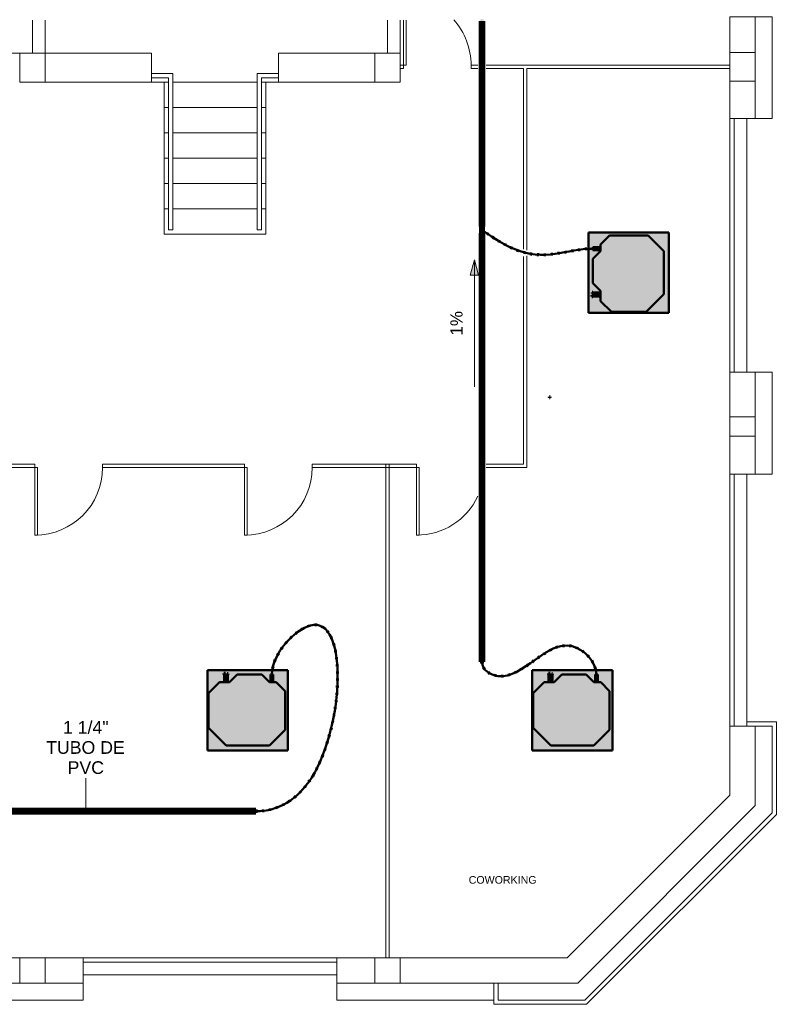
# Model space of a CAD drawing. Header units: millimetres. Extents: x -12292 to 200521, y -11012 to 10710.
# Tile 101 of 105: x 22464 to 31415, y -9762 to 1886. Entities that reach past the tile are written whole.
import ezdxf

# ---------------------------------------------------------------- set-up
doc = ezdxf.new("R2010")
doc.units = ezdxf.units.MM
doc.linetypes.add('Centro', pattern=[30, 12, -6, 6, -6])
doc.linetypes.add('Oculto 1_5', pattern=[2.2, 1.5, -0.7])
for name, color, linetype, lineweight in [('A-DETL', 90, 'Oculto 1_5', 18), ('DIVISORIAS', 7, 'Continuous', 18), ('ESQ', 7, 'Continuous', 18), ('G-ANNO-DIMS', 111, 'Continuous', 9), ('G-ANNO-TEXT', 231, 'Continuous', 18), ('M-EQPM', 50, 'Continuous', 50), ('P-PIPE', 3, 'Continuous', 70), ('P-PIPE-CNTR', 3, 'Centro', 50), ('P-PIPE-IDEN', 2, 'Continuous', 9), ('PAREDES', 7, 'Continuous', 18), ('PEM1-Layout Superior_dwg', 8, 'Continuous', 18), ('PILAR', 7, 'Continuous', 18)]:
    doc.layers.add(name, color=color, linetype=linetype, lineweight=lineweight)
doc.styles.add('Arial_1', font='arial.ttf', dxfattribs={"height": 144})
doc.styles.add('Arial_2', font='arial.ttf', dxfattribs={"height": 150})
doc.styles.add('Arial_3', font='arial.ttf', dxfattribs={"height": 90})

# ---------------------------------------------------------------- blocks, each defined once
blk = doc.blocks.new('Midea_VRF_Indoor_4-way Cassette_MI-90_100_112_140_Q4_DHN1-D _2nd DC_ - MI2-140Q4DHN1-V4-DRENO PAVIMENTO SUPERIOR')
at = {"layer": 'M-EQPM', "linetype": 'Oculto 1_5', "lineweight": 18}
h = blk.add_hatch(color=256, dxfattribs=at)
h.paths.add_polyline_path([(-475, -475), (475, -475), (475, 475), (-475, 475), (-475, -440)])
h.paths.add_polyline_path([(-415, -255), (-415, 255), (-206, 464), (206, 464), (335, 335), (335, 281), (437, 281), (437, 280), (438, 279), (438, 267), (437, 266), (437, 265), (335, 265), (335, 244), (425, 244), (425, 235), (335, 235), (335, 215), (425, 125), (425, -165), (335, -255), (335, -269), (425, -270), (425, -301), (335, -301), (335, -335), (230, -440), (-230, -440), (-382, -288)])
h.paths.add_polyline_path([(426, 244), (426, 244), (435, 244), (435, 234), (426, 235), (426, 244)])
for points in [[(-415, -255), (-230, -440), (230, -440), (335, -335), (335, -255), (425, -165), (425, 125), (335, 215), (335, 335), (206, 464), (-206, 464), (-415, 255)], [(335, 266), (335, 265), (425, 266), (425, 281), (335, 281), (335, 266)], [(335, 244), (335, 235), (425, 235), (425, 244)], [(335, -274), (335, -301), (425, -300), (425, -269), (335, -270), (335, -271)]]:
    blk.add_hatch(color=256, dxfattribs=at).paths.add_polyline_path(points)
at = {"layer": 'M-EQPM'}
for p, q in [((0, 475), (-475, 475)), ((-475, 475), (-475, -475)), ((-475, -475), (-475, 475)), ((-475, 475), (475, 475)), ((475, 475), (0, 475)), ((475, -475), (475, 475)), ((475, 475), (475, -475)), ((-206, 464), (-415, 255)), ((-415, 255), (-206, 464)), ((206, 464), (-206, 464)), ((-206, 464), (206, 464)), ((335, 335), (206, 464)), ((206, 464), (335, 335)), ((-415, 255), (-415, -255)), ((-415, -255), (-415, 255)), ((335, 215), (335, 335)), ((335, 335), (335, 215)), ((425, 281), (335, 281)), ((335, 265), (425, 265)), ((425, 244), (335, 244)), ((335, 235), (425, 235)), ((425, 235), (425, 244)), ((425, 125), (335, 215)), ((335, 215), (425, 125)), ((425, -165), (425, 125)), ((425, 125), (425, -165)), ((335, -255), (425, -165)), ((425, -165), (335, -255)), ((-415, -255), (-230, -440)), ((-230, -440), (-415, -255)), ((230, -440), (335, -335)), ((335, -335), (230, -440)), ((335, -335), (335, -255)), ((335, -255), (335, -335)), ((425, -269), (335, -269)), ((335, -301), (425, -301)), ((425, -301), (425, -269)), ((-230, -440), (230, -440)), ((230, -440), (-230, -440)), ((-475, -475), (475, -475)), ((475, -475), (-475, -475))]:
    blk.add_line(p, q, dxfattribs=at)
blk = doc.blocks.new('Midea_VRF_Indoor_4-way Cassette_MI-90_100_112_140_Q4_DHN1-D _2nd DC_ - MI2-100Q4DHN1-V5-DRENO PAVIMENTO SUPERIOR')
at = {"layer": 'M-EQPM', "linetype": 'Oculto 1_5', "lineweight": 18}
h = blk.add_hatch(color=256, dxfattribs=at)
h.paths.add_polyline_path([(-475, -255), (-475, -475), (475, -475), (475, 475), (-475, 475), (-475, 215)])
h.paths.add_polyline_path([(-415, -255), (-415, 255), (-206, 464), (206, 464), (335, 335), (335, 281), (425, 281), (425, 275), (426, 275), (426, 282), (438, 281), (438, 265), (426, 265), (426, 271), (425, 271), (425, 265), (335, 265), (335, 244), (425, 244), (425, 235), (335, 235), (335, 215), (425, 125), (425, -165), (335, -255), (335, -269), (425, -270), (425, -301), (335, -301), (335, -335), (230, -440), (-230, -440), (-382, -288)])
h.paths.add_polyline_path([(426, 239), (426, 244), (435, 244), (435, 234), (426, 235), (426, 238)])
for points in [[(-415, -255), (-230, -440), (230, -440), (335, -335), (335, -255), (425, -165), (425, 125), (335, 215), (335, 335), (206, 464), (-206, 464), (-415, 255)], [(335, 273), (335, 265), (425, 266), (425, 281), (335, 281), (335, 275)], [(335, 235), (425, 235), (425, 244), (335, 244), (335, 235)], [(335, -274), (335, -301), (425, -300), (425, -269), (335, -270), (335, -271)]]:
    blk.add_hatch(color=256, dxfattribs=at).paths.add_polyline_path(points)
at = {"layer": 'M-EQPM'}
for p, q in [((0, 475), (-475, 475)), ((-475, 475), (-475, -475)), ((-475, -475), (-475, 475)), ((-475, 475), (475, 475)), ((475, 475), (0, 475)), ((475, -475), (475, 475)), ((475, 475), (475, -475)), ((-206, 464), (-415, 255)), ((-415, 255), (-206, 464)), ((206, 464), (-206, 464)), ((-206, 464), (206, 464)), ((335, 335), (206, 464)), ((206, 464), (335, 335)), ((-415, 255), (-415, -255)), ((-415, -255), (-415, 255)), ((335, 215), (335, 335)), ((335, 335), (335, 215)), ((425, 281), (335, 281)), ((335, 265), (425, 265)), ((425, 244), (335, 244)), ((335, 235), (425, 235)), ((425, 265), (425, 281)), ((425, 235), (425, 244)), ((425, 125), (335, 215)), ((335, 215), (425, 125)), ((425, -165), (425, 125)), ((425, 125), (425, -165)), ((335, -255), (425, -165)), ((425, -165), (335, -255)), ((-415, -255), (-230, -440)), ((-230, -440), (-415, -255)), ((230, -440), (335, -335)), ((335, -335), (230, -440)), ((335, -335), (335, -255)), ((335, -255), (335, -335)), ((425, -269), (335, -269)), ((335, -301), (425, -301)), ((425, -301), (425, -269)), ((-230, -440), (230, -440)), ((230, -440), (-230, -440)), ((-475, -475), (475, -475)), ((475, -475), (-475, -475))]:
    blk.add_line(p, q, dxfattribs=at)
blk = doc.blocks.new('Midea_VRF_Indoor_4-way Cassette_MI-90_100_112_140_Q4_DHN1-D _2nd DC_ - MI2-100Q4DHN1-V6-DRENO PAVIMENTO SUPERIOR')
at = {"layer": 'M-EQPM', "linetype": 'Oculto 1_5', "lineweight": 18}
h = blk.add_hatch(color=256, dxfattribs=at)
h.paths.add_polyline_path([(-415, 475), (-475, 475), (-475, -475), (475, -475), (475, 475), (-206, 475)])
h.paths.add_polyline_path([(44, 464), (206, 464), (335, 335), (335, 281), (425, 281), (425, 275), (426, 275), (426, 282), (438, 281), (438, 265), (426, 265), (426, 271), (425, 271), (425, 265), (335, 265), (335, 244), (434, 244), (434, 234), (335, 234), (335, 215), (425, 125), (425, -165), (335, -255), (335, -269), (425, -270), (425, -301), (335, -301), (335, -335), (230, -440), (-230, -440), (-415, -255), (-415, 255), (-206, 464), (6, 464)])
for points in [[(206, 464), (-206, 464), (-415, 255), (-415, -255), (-230, -440), (230, -440), (335, -335), (335, -255), (425, -165), (425, 125), (335, 215), (335, 335)], [(335, 281), (335, 265), (425, 266), (425, 281)], [(335, 244), (335, 235), (425, 235), (425, 244)], [(335, -269), (335, -301), (425, -300), (425, -269)]]:
    blk.add_hatch(color=256, dxfattribs=at).paths.add_polyline_path(points)
at = {"layer": 'M-EQPM'}
for p, q in [((0, 475), (-475, 475)), ((-475, 475), (-475, -475)), ((-475, -475), (-475, 475)), ((-475, 475), (475, 475)), ((475, 475), (0, 475)), ((475, -475), (475, 475)), ((475, 475), (475, -475)), ((-206, 464), (-415, 255)), ((-415, 255), (-206, 464)), ((206, 464), (-206, 464)), ((-206, 464), (206, 464)), ((335, 335), (206, 464)), ((206, 464), (335, 335)), ((-415, 255), (-415, -255)), ((-415, -255), (-415, 255)), ((335, 215), (335, 335)), ((335, 335), (335, 215)), ((425, 281), (335, 281)), ((335, 265), (425, 265)), ((425, 244), (335, 244)), ((335, 235), (425, 235)), ((425, 265), (425, 281)), ((425, 125), (335, 215)), ((335, 215), (425, 125)), ((425, -165), (425, 125)), ((425, 125), (425, -165)), ((335, -255), (425, -165)), ((425, -165), (335, -255)), ((-415, -255), (-230, -440)), ((-230, -440), (-415, -255)), ((230, -440), (335, -335)), ((335, -335), (230, -440)), ((335, -335), (335, -255)), ((335, -255), (335, -335)), ((425, -269), (335, -269)), ((335, -301), (425, -301)), ((425, -301), (425, -269)), ((-230, -440), (230, -440)), ((230, -440), (-230, -440)), ((-475, -475), (475, -475)), ((475, -475), (-475, -475))]:
    blk.add_line(p, q, dxfattribs=at)
blk = doc.blocks.new('PEM1-Layout Superior_dwg-964791-DRENO PAVIMENTO SUPERIOR')
at = {"layer": 'DIVISORIAS'}
for p, q in [((56840, 58340), (56840, 57806)), ((58300, 57766), (58300, 55619)), ((58300, 55551), (58300, 53046)), ((56630, 53085), (56630, 47246)), ((56670, 53085), (56670, 47246)), ((58300, 53046), (57818, 53046)), ((58300, 47247), (58260, 47247))]:
    blk.add_line(p, q, dxfattribs=at)
at = {"layer": 'DIVISORIAS', "flags": 128}
for points in [[(56840, 57806), (56870, 57806), (56870, 58340)], [(56800, 57766), (56840, 57766), (56840, 57806), (56800, 57806)], [(57718, 57766), (57639, 57766), (57639, 57806), (57718, 57806)], [(57818, 57806), (60700, 57806), (60700, 57766), (58300, 57766)], [(58260, 55630), (58260, 57766), (57818, 57766)], [(57818, 53086), (58260, 53086), (58260, 55544)], [(52450, 53086), (49680, 53086), (49680, 53046), (52450, 53046)], [(52410, 53086), (52480, 53086), (52480, 53046), (52410, 53046)], [(54930, 53086), (53280, 53086), (53280, 53046), (54930, 53046)], [(54890, 53086), (54960, 53086), (54960, 53046), (54890, 53046)]]:
    blk.add_lwpolyline(points, dxfattribs=at)
for points in [[(52480, 53046), (52510, 53046), (52510, 52246), (52480, 52246)], [(54960, 53046), (54990, 53046), (54990, 52246), (54960, 52246)], [(57025, 53046), (57025, 52246), (56995, 52246), (56995, 53086), (55760, 53086), (55760, 53046)]]:
    blk.add_lwpolyline(points, close=True, dxfattribs=at)
at = {"layer": 'ESQ'}
for p, q in [((60700, 54176), (60700, 57176)), ((60750, 54176), (60750, 57176)), ((60700, 49986), (60700, 52966)), ((60750, 49986), (60750, 52966)), ((53050, 47246), (56050, 47246)), ((53050, 47196), (56050, 47196))]:
    blk.add_line(p, q, dxfattribs=at)
at = {"layer": 'ESQ', "flags": 128}
for points in [[(53860, 57706), (54110, 57706), (54110, 55856), (54060, 55856), (54060, 57656), (53860, 57656)], [(55360, 57706), (55110, 57706), (55110, 55856), (55160, 55856), (55160, 57656), (55360, 57656)]]:
    blk.add_lwpolyline(points, dxfattribs=at)
at = {"layer": 'ESQ'}
for centre, start, end in [((56839, 57806), 0, 41.9709), ((52480, 53046), 270, 0), ((54960, 53046), 270, 0), ((56995, 53046), 270, 334.8186)]:
    blk.add_arc(centre, 800, start, end, dxfattribs=at)
at = {"layer": 'PAREDES'}
for p, q in [((52449, 58340), (52449, 57946)), ((52599, 58340), (52599, 57946)), ((56650, 57946), (56650, 58340)), ((56800, 57946), (56800, 58340)), ((52300, 57946), (48400, 57946)), ((54060, 57606), (53860, 57606)), ((55110, 57606), (54110, 57606)), ((55360, 57606), (55160, 57606)), ((54060, 57306), (54010, 57306)), ((55110, 57306), (54110, 57306)), ((55210, 57306), (55160, 57306)), ((60900, 54176), (60900, 57176)), ((54060, 57006), (54010, 57006)), ((55110, 57006), (54110, 57006)), ((55210, 57006), (55160, 57006)), ((54060, 56706), (54010, 56706)), ((55110, 56706), (54110, 56706)), ((55210, 56706), (55160, 56706)), ((54060, 56406), (54010, 56406)), ((55110, 56406), (54110, 56406)), ((55210, 56406), (55160, 56406)), ((54060, 56106), (54010, 56106)), ((55110, 56106), (54110, 56106)), ((55210, 56106), (55160, 56106)), ((60900, 49986), (60900, 52966)), ((53050, 47046), (56050, 47046))]:
    blk.add_line(p, q, dxfattribs=at)
at = {"layer": 'PAREDES', "flags": 128}
for points in [[(60700, 57956), (60700, 58376), (61000, 58376), (61000, 57956)], [(61000, 57176), (61200, 57176), (61200, 58376), (61000, 58376)], [(52600, 57606), (53860, 57606), (53860, 57946), (52600, 57946)], [(56500, 57946), (55360, 57946), (55360, 57606), (56500, 57606)], [(55210, 57606), (55210, 55806), (54010, 55806), (54010, 57606)], [(61000, 57616), (61000, 57176), (60700, 57176), (60700, 57616)], [(60700, 53646), (60700, 54176), (61000, 54176), (61000, 53646)], [(61000, 52966), (61200, 52966), (61200, 54176), (61000, 54176)], [(61000, 53416), (61000, 52966), (60700, 52966), (60700, 53416)], [(56800, 46946), (58900, 46946), (61000, 49046), (61000, 49986), (60700, 49986), (60700, 49170), (58775, 47246), (56800, 47246)], [(60900, 50036), (61250, 50036), (61250, 48942), (59003, 46696), (57910, 46696), (57910, 46946)], [(61000, 49986), (61200, 49986), (61200, 48963), (58983, 46746), (57960, 46746), (57960, 46946)], [(52300, 46946), (51850, 46946), (51850, 47246), (52300, 47246)], [(52600, 47246), (53050, 47246), (53050, 46946), (52600, 46946)], [(56500, 46946), (56050, 46946), (56050, 47246), (56500, 47246)], [(53050, 46946), (53050, 46746), (51850, 46746), (51850, 46946)], [(57910, 46746), (56050, 46746), (56050, 46946)]]:
    blk.add_lwpolyline(points, dxfattribs=at)
at = {"layer": 'PILAR', "flags": 128}
for points in [[(52600, 57946), (52300, 57946), (52300, 57606), (52600, 57606), (52600, 57946)], [(56800, 57946), (56500, 57946), (56500, 57606), (56800, 57606), (56800, 57946)]]:
    blk.add_lwpolyline(points, dxfattribs=at)
for points in [[(60700, 57616), (61000, 57616), (61000, 57956), (60700, 57956)], [(60700, 53646), (61000, 53646), (61000, 53416), (60700, 53416)], [(52600, 46946), (52600, 47246), (52300, 47246), (52300, 46946)], [(56800, 47246), (56500, 47246), (56500, 46946), (56800, 46946)]]:
    blk.add_lwpolyline(points, close=True, dxfattribs=at)

msp = doc.modelspace()

# ---------------------------------------------------------------- hatches: boundary and pattern name
at = {"layer": 'G-ANNO-DIMS'}
msp.add_hatch(color=256, dxfattribs=at).paths.add_polyline_path([(27843, -956), (27795, -1136), (27891, -1136)])
at = {"layer": 'P-PIPE'}
for color, points in [(130, [(27913, -559), (27923, -559), (27933, -559), (27933, 1889), (27913, 1889), (27913, -559)]), (130, [(27953, -559), (27952, 1889), (27933, 1889), (27933, -559), (27952, -559)]), (130, [(27916, -578), (27925, -578), (27933, -578), (27933, -559), (27916, -559), (27916, -578)]), (130, [(27917, -621), (27933, -621), (27933, -578), (27917, -578), (27917, -621)]), (130, [(27949, -621), (27949, -578), (27933, -578), (27933, -621), (27949, -621)]), (130, [(27913, -5711), (27923, -5710), (27933, -5710), (27933, -640), (27913, -640), (27913, -5711)]), (130, [(27916, -640), (27933, -640), (27933, -621), (27916, -621), (27916, -640)]), (130, [(27950, -640), (27949, -621), (27933, -621), (27933, -621), (27933, -640), (27950, -640)]), (130, [(27953, -5711), (27952, -640), (27933, -640), (27933, -5710), (27952, -5711)]), (130, [(27949, -604), (27949, -604), (27950, -600), (27949, -600), (27949, -604)]), (4, [(29232, -1390), (29244, -1389), (29244, -1373), (29232, -1373), (29232, -1389)]), (4, [(29245, -1352), (29245, -1342), (29236, -1343), (29236, -1352)]), (4, [(29245, -1383), (29245, -1379), (29244, -1379), (29244, -1383)]), (4, [(28741, -2585), (28741, -2575), (28732, -2575), (28732, -2585)]), (130, [(27947, -5711), (27947, -5710), (27919, -5711)]), (4, [(24898, -5861), (24898, -5850), (24881, -5850), (24881, -5861), (24898, -5861)]), (4, [(24885, -5850), (24896, -5850), (24896, -5849), (24883, -5849), (24883, -5850)]), (4, [(24929, -5860), (24928, -5852), (24918, -5852), (24919, -5860), (24928, -5860)]), (4, [(28738, -5860), (28737, -5849), (28721, -5849), (28721, -5860), (28737, -5860)]), (4, [(28731, -5861), (28731, -5860), (28727, -5860), (28727, -5861), (28729, -5861)]), (4, [(28768, -5860), (28768, -5860), (28768, -5852), (28758, -5852), (28758, -5860), (28767, -5860)]), (130, [(22750, -7478), (25259, -7478), (25259, -7458), (21189, -7459), (21189, -7478), (21833, -7478)]), (130, [(25259, -7498), (25259, -7488), (25259, -7478), (21189, -7478), (21189, -7498), (24584, -7498)]), (4, [(25259, -7495), (25259, -7492), (25259, -7483)])]:
    msp.add_hatch(color=color, dxfattribs=at).paths.add_polyline_path(points)
h = msp.add_hatch(color=130, dxfattribs=at)
h.paths.add_polyline_path([(27916, -559), (27917, -559), (27914, -559)])
h.paths.add_polyline_path([(27947, -559), (27947, -559), (27945, -559)])
h = msp.add_hatch(color=130, dxfattribs=at)
h.paths.add_polyline_path([(27950, -578), (27949, -559), (27941, -559), (27941, -578), (27949, -578)])
h.paths.add_polyline_path([(27941, -578), (27941, -559), (27933, -559), (27933, -578), (27938, -578)])

# ---------------------------------------------------------------- linework, layer by layer
at = {"layer": 'A-DETL', "color": 120, "linetype": 'Continuous'}
msp.add_line((27917, -600), (27949, -600), dxfattribs=at)
for centre, major_axis, start_param, end_param in [((27933, -559), (20, 0), 3.665191, 4.712389), ((27933, -559), (16.7, 0), 2.221162, 2.356194), ((27933, -559), (20, 0), 4.712389, 5.759587), ((27933, -559), (16.7, 0), 0.785398, 0.920431), ((27933, -640), (16.7, 0), 2.221162, 3.141593), ((27933, -640), (16.7, 0), 3.403392, 4.712389), ((27933, -640), (16.7, 0), 4.712389, 6.021386), ((27933, -640), (16.7, 0), 0, 0.920431)]:
    msp.add_ellipse(centre, major_axis=major_axis, ratio=0.01, start_param=start_param, end_param=end_param, dxfattribs=at)
msp.add_open_spline([(27949, -612), (27939, -604), (27933, -600), (27933, -600)], degree=3, dxfattribs=at)
at = {"layer": 'G-ANNO-DIMS'}
for p, q in [((27843, -956), (27795, -1136)), ((27891, -1136), (27843, -956)), ((27843, -2456), (27843, -956)), ((27795, -1136), (27891, -1136))]:
    msp.add_line(p, q, dxfattribs=at)
at = {"layer": 'P-PIPE', "color": 4}
for p, q in [((27913, 1867), (27913, -559)), ((27953, -559), (27953, 1867)), ((27916, -559), (27916, -578)), ((27917, -578), (27917, -621)), ((27949, -621), (27949, -578)), ((27950, -578), (27950, -559)), ((27913, -640), (27913, -5711)), ((27916, -600), (27916, -600)), ((27916, -621), (27916, -640)), ((27917, -600), (27917, -600)), ((27949, -600), (27949, -600)), ((27950, -600), (27950, -600)), ((27950, -640), (27950, -621)), ((27953, -5711), (27953, -640)), ((29244, -1373), (29232, -1373)), ((29232, -1373), (29232, -1390)), ((29232, -1390), (29244, -1390)), ((29236, -1342), (29235, -1342)), ((29235, -1342), (29235, -1352)), ((29235, -1342), (29235, -1352)), ((29235, -1352), (29236, -1352)), ((29245, -1342), (29236, -1342)), ((29236, -1342), (29236, -1342)), ((29236, -1342), (29236, -1352)), ((29236, -1352), (29245, -1352)), ((29236, -1352), (29236, -1352)), ((29245, -1373), (29244, -1373)), ((29244, -1373), (29244, -1390)), ((29244, -1389), (29245, -1389)), ((29245, -1352), (29245, -1342)), ((29245, -1342), (29245, -1342)), ((29245, -1352), (29245, -1352)), ((28732, -2574), (28731, -2574)), ((28731, -2574), (28731, -2586)), ((28731, -2574), (28731, -2586)), ((28731, -2586), (28732, -2586)), ((28732, -2574), (28732, -2586)), ((28732, -2574), (28732, -2575)), ((28741, -2575), (28732, -2575)), ((28732, -2585), (28732, -2575)), ((28732, -2575), (28732, -2575)), ((28732, -2585), (28741, -2585)), ((28732, -2585), (28732, -2585)), ((28732, -2585), (28732, -2586)), ((28741, -2585), (28741, -2575)), ((28741, -2575), (28741, -2575)), ((28741, -2585), (28741, -2585)), ((24880, -5849), (24880, -5850)), ((24883, -5849), (24880, -5849)), ((24899, -5849), (24880, -5849)), ((24899, -5850), (24880, -5850)), ((24881, -5850), (24880, -5850)), ((24881, -5850), (24881, -5861)), ((24881, -5850), (24883, -5850)), ((24881, -5861), (24898, -5861)), ((24899, -5849), (24896, -5849)), ((24896, -5850), (24898, -5850)), ((24898, -5861), (24898, -5850)), ((24899, -5850), (24899, -5849)), ((24899, -5850), (24899, -5850)), ((24918, -5852), (24918, -5860)), ((24918, -5852), (24918, -5852)), ((24929, -5852), (24918, -5852)), ((24929, -5860), (24918, -5860)), ((24918, -5860), (24918, -5860)), ((24919, -5860), (24919, -5861)), ((24928, -5861), (24928, -5860)), ((24929, -5860), (24929, -5852)), ((24929, -5852), (24929, -5852)), ((24929, -5860), (24929, -5860)), ((28721, -5849), (28721, -5860)), ((28738, -5849), (28721, -5849)), ((28721, -5860), (28721, -5861)), ((28738, -5860), (28721, -5860)), ((28737, -5861), (28737, -5860)), ((28738, -5860), (28738, -5849)), ((28758, -5852), (28758, -5860)), ((28758, -5852), (28758, -5852)), ((28768, -5852), (28758, -5852)), ((28758, -5860), (28758, -5861)), ((28768, -5860), (28758, -5860)), ((28758, -5860), (28758, -5860)), ((28768, -5860), (28768, -5852)), ((28768, -5852), (28768, -5852)), ((28768, -5861), (28768, -5860)), ((28768, -5860), (28768, -5860)), ((25259, -7458), (21189, -7458)), ((21189, -7498), (25259, -7498))]:
    msp.add_line(p, q, dxfattribs=at)
at = {"layer": 'P-PIPE', "color": 130, "lineweight": 50}
for p, q in [((27990, -661), (28009, -634)), ((28059, -706), (28076, -679)), ((28129, -750), (28145, -722)), ((28201, -790), (28216, -762)), ((28275, -828), (28288, -799)), ((29165, -842), (29162, -810)), ((28351, -860), (28362, -830)), ((28431, -885), (28439, -854)), ((28512, -902), (28517, -870)), ((28595, -910), (28597, -878)), ((28678, -911), (28677, -879)), ((28761, -905), (28758, -873)), ((28843, -893), (28838, -862)), ((28924, -879), (28918, -848)), ((29004, -864), (28998, -833)), ((29084, -851), (29080, -820)), ((25728, -5356), (25748, -5382)), ((25799, -5308), (25815, -5336)), ((25878, -5271), (25889, -5302)), ((25967, -5257), (25966, -5289)), ((26054, -5283), (26038, -5311)), ((26121, -5344), (26095, -5363)), ((25604, -5474), (25628, -5495)), ((25663, -5412), (25685, -5436)), ((26165, -5419), (26136, -5433)), ((25551, -5542), (25577, -5560)), ((26195, -5500), (26165, -5509)), ((26215, -5583), (26184, -5589)), ((28750, -5585), (28735, -5557)), ((28823, -5554), (28813, -5523)), ((28899, -5536), (28896, -5504)), ((28976, -5538), (28982, -5506)), ((29050, -5561), (29063, -5532)), ((29117, -5601), (29136, -5576)), ((25468, -5692), (25497, -5704)), ((25505, -5614), (25533, -5630)), ((26229, -5667), (26197, -5671)), ((28546, -5718), (28528, -5692)), ((28613, -5671), (28595, -5644)), ((28681, -5626), (28663, -5599)), ((29176, -5654), (29200, -5632)), ((29225, -5716), (29252, -5699)), ((25442, -5774), (25473, -5781)), ((26237, -5752), (26205, -5754)), ((27917, -5711), (27949, -5711)), ((27943, -5797), (27970, -5779)), ((28337, -5850), (28323, -5821)), ((28410, -5810), (28393, -5782)), ((28479, -5765), (28461, -5738)), ((29258, -5786), (29289, -5776)), ((26241, -5837), (26209, -5837)), ((26241, -5921), (26209, -5921)), ((28008, -5857), (28024, -5829)), ((28088, -5889), (28096, -5858)), ((28174, -5896), (28172, -5864)), ((28258, -5881), (28249, -5850)), ((26238, -6006), (26206, -6004)), ((26223, -6174), (26191, -6171)), ((26232, -6090), (26200, -6088)), ((26212, -6258), (26180, -6254)), ((26198, -6342), (26167, -6336)), ((26163, -6507), (26132, -6500)), ((26182, -6425), (26151, -6418)), ((26142, -6589), (26111, -6580)), ((26091, -6750), (26061, -6740)), ((26118, -6670), (26087, -6661)), ((26061, -6830), (26032, -6818)), ((25991, -6984), (25963, -6970)), ((26028, -6908), (25999, -6895)), ((25950, -7059), (25923, -7042)), ((25853, -7198), (25828, -7178)), ((25904, -7130), (25878, -7112)), ((25733, -7320), (25713, -7296)), ((25796, -7262), (25773, -7240)), ((25429, -7475), (25422, -7444)), ((25512, -7450), (25501, -7420)), ((25590, -7415), (25576, -7387)), ((25664, -7372), (25647, -7345)), ((25259, -7494), (25259, -7462)), ((25345, -7489), (25341, -7458))]:
    msp.add_line(p, q, dxfattribs=at)
at = {"layer": 'P-PIPE', "color": 4}
for centre, major_axis, ratio, start_param, end_param in [((27933, -559), (20, 0), 0.01, 1.570796, 3.141593), ((27933, -559), (20, 0), 0.01, 3.403392, 3.665191), ((27933, -559), (16.7, 0), 0.01, 2.356194, 3.141593), ((27933, -578), (16.7, 0), 0.01, 1.570796, 3.141593), ((27933, -559), (20, 0), 0.01, 0, 1.570796), ((27933, -578), (16.7, 0), 0.01, 0, 1.570796), ((27933, -559), (16.7, 0), 0.01, 0, 0.785398), ((27933, -559), (20, 0), 0.01, 5.759587, 6.021386), ((27933, -640), (20, 0), 0.01, 1.570796, 3.141593), ((27933, -600), (16.7, 0), 0.99995, 2.879793, 3.403392), ((27933, -621), (16.7, 0), 0.01, 1.570796, 3.141593), ((27933, -621), (16.7, 0), 0.01, 0, 1.570796), ((27933, -640), (20, 0), 0.01, 0, 1.570796), ((27933, -600), (16.7, 0), 0.99995, 6.021386, 6.544985), ((27933, -5711), (20, 0), 0.01, 1.570796, 3.141593), ((27933, -5711), (20, 0), 0.01, 3.403392, 4.712389), ((27933, -5711), (20, 0), 0.01, 0, 1.570796), ((27933, -5711), (20, 0), 0.01, 4.712389, 6.021386), ((25259, -7478), (0, 20), 0.01, 0, 1.570796), ((25259, -7478), (0, 20), 0.01, 4.712389, 6.021386), ((25259, -7478), (0, 20), 0.01, 1.570796, 3.141593), ((25259, -7478), (0, 20), 0.01, 3.403392, 4.712389)]:
    msp.add_ellipse(centre, major_axis=major_axis, ratio=ratio, start_param=start_param, end_param=end_param, dxfattribs=at)
at = {"layer": 'P-PIPE-CNTR', "color": 130, "linetype": 'Continuous'}
for p, q in [((27933, 1859), (27933, -559)), ((27933, -559), (27933, -640)), ((27933, -600), (27933, -600)), ((27933, -640), (27933, -5711)), ((29245, -1381), (29232, -1381)), ((29245, -1347), (29235, -1347)), ((28741, -2580), (28731, -2580)), ((24890, -5861), (24890, -5849)), ((24923, -5861), (24923, -5852)), ((28729, -5861), (28729, -5849)), ((28763, -5861), (28763, -5852)), ((25259, -7478), (21189, -7478))]:
    msp.add_line(p, q, dxfattribs=at)
for points, knots in [([(29245, -823), (28931, -823), (28578, -1050), (27998, -648), (27949, -612)], [0, 0, 0, 0, 3.090539, 4.280017, 4.280017, 4.280017, 4.280017]), ([(25448, -5861), (25448, -5615), (26378, -4629), (26280, -7039), (25521, -7478), (25259, -7478)], [0, 0, 0, 0, 2.423484, 8.319193, 10.901579, 10.901579, 10.901579, 10.901579]), ([(29287, -5861), (29287, -5714), (28825, -5234), (28339, -6058), (27933, -5808), (27933, -5711)], [0, 0, 0, 0, 1.452072, 4.5499, 5.510668, 5.510668, 5.510668, 5.510668])]:
    msp.add_open_spline(points, degree=3, knots=knots, dxfattribs=at)
at = {"layer": 'P-PIPE-IDEN'}
msp.add_line((23246, -7478), (23246, -7085), dxfattribs=at)

# ---------------------------------------------------------------- block references
at = {"layer": 'M-EQPM'}
for name, p, rotation in [('Midea_VRF_Indoor_4-way Cassette_MI-90_100_112_140_Q4_DHN1-D _2nd DC_ - MI2-100Q4DHN1-V6-DRENO PAVIMENTO SUPERIOR', (29670, -1108), 180), ('Midea_VRF_Indoor_4-way Cassette_MI-90_100_112_140_Q4_DHN1-D _2nd DC_ - MI2-140Q4DHN1-V4-DRENO PAVIMENTO SUPERIOR', (25163, -6286), 89.9999999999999), ('Midea_VRF_Indoor_4-way Cassette_MI-90_100_112_140_Q4_DHN1-D _2nd DC_ - MI2-100Q4DHN1-V5-DRENO PAVIMENTO SUPERIOR', (29002, -6286), 89.9999999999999)]:
    msp.add_blockref(name, p, dxfattribs=dict(at, rotation=rotation))
at = {"layer": 'PEM1-Layout Superior_dwg', "color": 7}
msp.add_blockref('PEM1-Layout Superior_dwg-964791-DRENO PAVIMENTO SUPERIOR', (-29835, -56458), dxfattribs=at)

# ---------------------------------------------------------------- texts
at = {"layer": 'G-ANNO-TEXT', "color": 1, "lineweight": 9, "insert": (27776, -8245), "char_height": 90, "width": 990.89, "attachment_point": 1, "style": 'Arial_3'}
msp.add_mtext('COWORKING', dxfattribs=at)

# ---------------------------------------------------------------- next in the draw order: texts
at = {"layer": 'G-ANNO-DIMS', "insert": (27559, -1851), "char_height": 144, "width": 347.31, "attachment_point": 1, "rotation": 90, "line_spacing_factor": 0.941778, "style": 'Arial_1', "bg_fill": 3, "box_fill_scale": 1.25, "bg_fill_color": 256, "bg_fill_true_color": 13158600, "bg_fill_transparency": 0}
msp.add_mtext('1%', dxfattribs=at)
at = {"layer": 'P-PIPE-IDEN', "char_height": 150, "attachment_point": 1, "style": 'Arial_2', "bg_fill": 3, "box_fill_scale": 1.25, "bg_fill_color": 256, "bg_fill_true_color": 13158600, "bg_fill_transparency": 0}
for s, insert, width in [('1 1/4"', (22976, -6411), 654.18), ('PVC', (23031, -6887), 519.49)]:
    msp.add_mtext(s, dxfattribs=dict(at, insert=insert, width=width))

# ---------------------------------------------------------------- next in the draw order: texts
at = {"layer": 'P-PIPE-IDEN', "insert": (22777, -6649), "char_height": 150, "width": 1130.38, "attachment_point": 1, "style": 'Arial_2', "bg_fill": 3, "box_fill_scale": 1.25, "bg_fill_color": 256, "bg_fill_true_color": 13158600, "bg_fill_transparency": 0}
msp.add_mtext('TUBO DE', dxfattribs=at)

doc.saveas('drawing.dxf')
